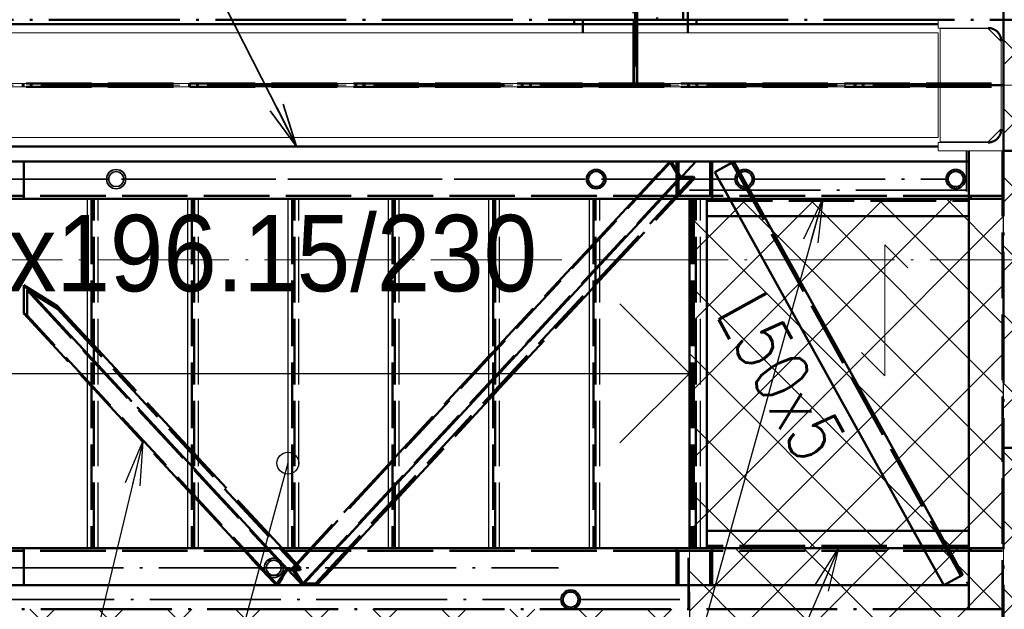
# Paper-space layout 'Layout1' of a CAD drawing. Extents: x -2 to 1677, y -36 to 422.
# Tile 54 of 100: x 913 to 958, y 146 to 173. Entities that reach past the tile are written whole.
import ezdxf

# ---------------------------------------------------------------- set-up
doc = ezdxf.new("R2010")
doc.units = 0
for name, pattern in [('ACAD_ISO02W100', [15, 12, -3]), ('ACAD_ISO04W100', [30.5, 24, -3, 0.5, -3]), ('B_CARA_09', [0.5, 0, -0.5]), ('HP_01_CER_B', [8, 5, -1, 1, -1])]:
    doc.linetypes.add(name, pattern=pattern)
doc.layers.get('0').update_dxf_attribs({"linetype": 'CONTINUOUS'})
doc.layers.get('DEFPOINTS').update_dxf_attribs({"color": 132, "linetype": 'CONTINUOUS'})
for name, color, linetype, lineweight in [('SS_1.ET-HALA_TaO-PRISTAVBA-PODLAH.NOSNIKY', 9, 'CONTINUOUS', 13), ('SS_1.ET-HALA_TaO-RASTR', 7, 'HP_01_CER_B', 13), ('SS_1.ET-HALA_TaO-SLOUP', 9, 'CONTINUOUS', 13), ('SS_2.ET-DEMONTAZE_OK', 20, 'B_CARA_09', 50), ('SS_2.ET-HALA_TaO-LAVKA_+5.100m', 210, 'CONTINUOUS', 50), ('SS_2.ET-HALA_TaO-LAVKA_+5.100m-KONZOLA', 202, 'CONTINUOUS', 50), ('SS_2.ET-HALA_TaO-LAVKA_+5.100m-PLECH', 90, 'CONTINUOUS', 13), ('SS_2.ET-HALA_TaO-LAVKA_+5.100m-ZABRADLI', 41, 'CONTINUOUS', 35), ('SS_2.ET-HALA_TaO-PRISTAVBA-PODLAH.NOSNIKY', 172, 'CONTINUOUS', 50), ('SS_2.ET-HALA_TaO-PRISTAVBA-PODLAHA_LEM', 140, 'CONTINUOUS', 50), ('SS_2.ET-HALA_TaO-SCHODISTE', 180, 'CONTINUOUS', 50), ('SS_2.ET-HALA_TaO-SCHODISTE-PLECH', 70, 'CONTINUOUS', 25), ('SS_2.ET-HALA_TaO-SCHODISTE-PLECH-VYZTUHA', 120, 'CONTINUOUS', 50), ('SS_2.ET-HALA_TaO-SCHODISTE-ZABRADLI', 31, 'CONTINUOUS', 35), ('SS_2.ET-HALA_TaO-SCHODISTE-ZTUZENI', 234, 'CONTINUOUS', 50), ('SS_KOTY', 3, 'CONTINUOUS', 25), ('SS_POPIS_PROFILU', 13, 'CONTINUOUS', 25), ('SS_POPIS_PROFILU_S355', 2, 'CONTINUOUS', 35), ('SS_SRAFY', 8, 'CONTINUOUS', 18), ('SS_TEXT35', 2, 'CONTINUOUS', 35)]:
    doc.layers.add(name, color=color, linetype=linetype, lineweight=lineweight)
doc.styles.add('ARIAL', font='arial.ttf')
doc.styles.add('ROMANS', font='romans.shx', dxfattribs={"width": 0.8})
doc.styles.add('romans.shx', font='romans.shx', dxfattribs={"height": 5})
doc.dimstyles.new('A-1_(2.5)_50AS', dxfattribs={"dimtxt": 2.5, "dimasz": 2, "dimexe": 1, "dimexo": 2, "dimgap": 0, "dimtad": 0, "dimdec": 1, "dimlfac": 50, "dimrnd": 1, "dimtxsty": 'ROMANS', "dimblk1": 'OBLIQUE', "dimblk2": 'OBLIQUE', "dimsah": 1, "dimcen": 2, "dimclrd": 256, "dimclre": 256, "dimclrt": 256, "dimadec": 1, "dimazin": 2, "dimtfac": 0.714286, "dimtdec": 1, "dimtmove": 0, "dimatfit": 3, "dimldrblk": 'OPEN', "dimfxl": 1, "dimtvp": 1.142857, "dimtfill": 1, "dimtolj": 1, "dimlwd": -1, "dimlwe": -1, "dimarcsym": 0})
pattern_1 = [(45, (118.27083, 161.526386), (-0.0449012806, 0.0449012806), [])]

# ---------------------------------------------------------------- blocks, each defined once
blk = doc.blocks.new('*U12')
at = {"color": 0, "linetype": 'ByBlock', "ltscale": 0.2}
blk.add_lwpolyline([(0, 0), (0, 24.858), (-2.121, 22.737), (0, 24.858), (2.121, 22.737)], dxfattribs=at)
blk = doc.blocks.new('_Oblique')
at = {"color": 0, "linetype": 'ByBlock', "lineweight": -2}
blk.add_line((-0.5, -0.5), (0.5, 0.5), dxfattribs=at)
blk = doc.blocks.new('*D89')
at = {"layer": 'DEFPOINTS', "color": 0, "transparency": 16777216}
for p in [(943.871, 148.326, -4998.1), (958.271, 125.526, -4998.1), (943.871, 107.382)]:
    blk.add_point(p, dxfattribs=at)
at = {"layer": 'SS_KOTY', "transparency": 16777216}
for p, q in [((943.871, 146.326), (943.871, 106.382)), ((958.271, 123.526), (958.271, 106.382)), ((958.271, 107.382), (943.871, 107.382))]:
    blk.add_line(p, q, dxfattribs=at)
at = {"layer": 'SS_KOTY', "transparency": 16777216, "xscale": 2, "yscale": 2, "zscale": 2, "rotation": 180}
blk.add_blockref('_Oblique', (943.871, 107.382), dxfattribs=at)
at = {"layer": 'SS_KOTY', "transparency": 16777216, "xscale": 2, "yscale": 2, "zscale": 2}
blk.add_blockref('_Oblique', (958.271, 107.382), dxfattribs=at)
at = {"layer": 'SS_KOTY', "transparency": 16777216, "insert": (951.071, 110.239), "char_height": 2.5, "attachment_point": 5, "style": 'ROMANS', "bg_fill": 3, "box_fill_scale": 1.1, "bg_fill_color": 256, "bg_fill_true_color": 13158600, "bg_fill_transparency": 0}
blk.add_mtext('\\A1;720', dxfattribs=at)
blk = doc.blocks.new('_OPEN')
at = {"color": 0, "linetype": 'ByBlock'}
for p, q in [((-1, 0.167), (0, 0)), ((0, 0), (-1, -0.167)), ((0, 0), (-1, 0))]:
    blk.add_line(p, q, dxfattribs=at)

psp = doc.layouts.get("Layout1")

# ---------------------------------------------------------------- hatches: boundary and pattern name
at = {"layer": 'SS_SRAFY'}
h = psp.add_hatch(dxfattribs=at)
h.set_pattern_fill('ANSI37', color=8, scale=0.7, angle=90, style=0)
h.set_pattern_definition([(135, (968.2708, 149.0264), (-1.57154, -1.57154), []), (225, (968.2708, 149.0264), (1.57154, -1.57154), [])])
h.paths.add_polyline_path([(978.2708, 125.5264), (978.2708, 172.5264), (958.2708, 172.5264), (958.2708, 125.5264)], flags=0)
h = psp.add_hatch(dxfattribs=at)
h.set_pattern_fill('ANSI31', color=5, scale=0.02, style=0)
h.set_pattern_definition(pattern_1)
h.paths.add_polyline_path([(939.5975, 165.6714, 1), (939.5975, 164.7814, 1)], flags=0)
h.paths.add_polyline_path([(939.5975, 165.5714, 1), (939.5975, 164.8814, 1)], flags=0)
h = psp.add_hatch(dxfattribs=at)
h.set_pattern_fill('ANSI31', color=5, scale=0.02, style=0)
h.set_pattern_definition(pattern_1)
h.paths.add_polyline_path([(946.4018, 165.6714, 1), (946.4018, 164.7814, 1)], flags=0)
h.paths.add_polyline_path([(946.4018, 165.5714, 1), (946.4018, 164.8814, 1)], flags=0)
h = psp.add_hatch(dxfattribs=at)
h.set_pattern_fill('ANSI31', color=5, scale=0.02, style=0)
h.set_pattern_definition(pattern_1)
h.paths.add_polyline_path([(956.0708, 165.6714, 1), (956.0708, 164.7814, 1)], flags=0)
h.paths.add_polyline_path([(956.0708, 165.5714, 1), (956.0708, 164.8814, 1)], flags=0)
h = psp.add_hatch(dxfattribs=at)
h.set_pattern_fill('ANSI37', color=8, scale=0.7, angle=90, style=0)
h.set_pattern_definition([(135, (951.0708, 156.3264), (-1.57154, -1.57154), []), (225, (951.0708, 156.3264), (1.57154, -1.57154), [])])
h.paths.add_polyline_path([(958.2708, 148.3264), (958.2708, 164.3264), (943.8708, 164.3264), (943.8708, 148.3264)], flags=0)
h = psp.add_hatch(dxfattribs=at)
h.set_pattern_fill('ANSI37', color=8, scale=0.7, angle=90, style=0)
h.set_pattern_definition([(135, (951.0708, 136.9264), (-1.57154, -1.57154), []), (225, (951.0708, 136.9264), (1.57154, -1.57154), [])])
h.paths.add_polyline_path([(958.2708, 125.5264), (958.2708, 148.3264), (943.8708, 148.3264), (943.8708, 125.5264)], flags=0)
h = psp.add_hatch(dxfattribs=at)
h.set_pattern_fill('ANSI31', color=5, scale=0.02, style=0)
h.set_pattern_definition(pattern_1)
h.paths.add_polyline_path([(938.4258, 146.4164, 1), (938.4258, 145.5264, 1)], flags=0)
h.paths.add_polyline_path([(938.4258, 146.3164, 1), (938.4258, 145.6264, 1)], flags=0)
h = psp.add_hatch(dxfattribs=at)
h.set_pattern_fill('ANSI37', color=8, scale=0.7, angle=90, style=0)
h.set_pattern_definition([(135, (911.0708, 135.5264), (-1.57154, -1.57154), []), (225, (911.0708, 135.5264), (1.57154, -1.57154), [])])
h.paths.add_polyline_path([(943.8708, 125.5264), (943.8708, 145.5264), (878.2708, 145.5264), (878.2708, 125.5264)], flags=0)

# ---------------------------------------------------------------- linework, layer by layer
at = {"layer": 'SS_1.ET-HALA_TaO-PRISTAVBA-PODLAH.NOSNIKY', "color": 5, "linetype": 'Continuous', "ltscale": 0.25}
for p, q in [((955.2708, 171.9264), (878.2708, 171.9264)), ((955.2708, 171.9264), (955.2708, 167.1264)), ((955.2708, 167.1264), (879.1608, 167.1264))]:
    psp.add_line(p, q, dxfattribs=at)
at = {"layer": 'SS_1.ET-HALA_TaO-PRISTAVBA-PODLAH.NOSNIKY', "color": 9, "linetype": 'ACAD_ISO04W100', "ltscale": 0.25}
for p, q in [((838.2708, 169.5264), (958.2708, 169.5264)), ((958.2708, 169.5264), (1078.2708, 169.5264))]:
    psp.add_line(p, q, dxfattribs=at)
at = {"layer": 'SS_1.ET-HALA_TaO-PRISTAVBA-PODLAH.NOSNIKY', "color": 9, "linetype": 'ACAD_ISO02W100', "ltscale": 0.25}
for p, q in [((955.2708, 169.6014), (842.2709, 169.6014)), ((955.2708, 169.4514), (842.2709, 169.4514))]:
    psp.add_line(p, q, dxfattribs=at)
at = {"layer": 'SS_1.ET-HALA_TaO-RASTR', "linetype": 'ACAD_ISO04W100', "ltscale": 0.25}
psp.add_line((93.2708, 161.5264), (1103.2708, 161.5264), dxfattribs=at)
at = {"layer": 'SS_1.ET-HALA_TaO-SLOUP', "color": 5, "linetype": 'Continuous', "ltscale": 0.25}
for p, q in [((955.2708, 172.5264), (955.2708, 172.1464)), ((955.2708, 172.1464), (957.6208, 172.1464)), ((957.5608, 172.1264), (955.3608, 172.1264)), ((955.3608, 172.1264), (955.3608, 166.9264)), ((958.1608, 171.5264), (957.5608, 172.1264)), ((958.1608, 171.6064), (958.1608, 167.4464)), ((957.5608, 166.9264), (958.1608, 167.5264)), ((957.6208, 166.9064), (955.2708, 166.9064)), ((955.2708, 166.9064), (955.2708, 166.5264)), ((955.2708, 166.5264), (961.2708, 166.5264)), ((955.3608, 166.9264), (957.5608, 166.9264))]:
    psp.add_line(p, q, dxfattribs=at)
at = {"layer": 'SS_1.ET-HALA_TaO-SLOUP', "color": 5, "linetype": 'Continuous', "ltscale": 0.25, "extrusion": (0, 0, -1)}
psp.add_arc((-957.6208, 171.6064), 0.54, 90, 180, dxfattribs=at)
at = {"layer": 'SS_1.ET-HALA_TaO-SLOUP', "color": 5, "linetype": 'Continuous', "ltscale": 0.25, "extrusion": (2.79056e-14, -6.737e-14, -1)}
psp.add_arc((-957.6208, 167.4464), 0.54, 180, 270, dxfattribs=at)
at = {"layer": 'SS_2.ET-DEMONTAZE_OK', "color": 9, "linetype": 'ACAD_ISO04W100', "ltscale": 0.25}
psp.add_line((958.2708, 169.5264), (958.2708, 313.6264), dxfattribs=at)
at = {"layer": 'SS_2.ET-HALA_TaO-LAVKA_+5.100m', "color": 1, "linetype": 'Continuous', "ltscale": 0.25}
for p, q in [((956.6708, 166.0264), (956.6708, 166.5264)), ((956.6708, 149.1264), (956.6708, 163.5264))]:
    psp.add_line(p, q, dxfattribs=at)
at = {"layer": 'SS_2.ET-HALA_TaO-LAVKA_+5.100m', "color": 7, "linetype": 'ACAD_ISO04W100', "ltscale": 0.25}
for p, q in [((1078.2708, 166.5264), (958.2708, 166.5264)), ((1078.2708, 152.9264), (958.2708, 152.9264))]:
    psp.add_line(p, q, dxfattribs=at)
at = {"layer": 'SS_2.ET-HALA_TaO-LAVKA_+5.100m-PLECH', "color": 7, "linetype": 'Continuous', "ltscale": 0.25}
for p, q in [((958.2708, 172.5264), (978.2708, 172.5264)), ((958.2708, 164.3264), (958.2708, 172.5264))]:
    psp.add_line(p, q, dxfattribs=at)
at = {"layer": 'SS_2.ET-HALA_TaO-LAVKA_+5.100m-PLECH', "color": 7}
for p, q in [((952.8222, 162.2195, -4998.1), (952.8222, 156.2195, -4998.1)), ((953.8829, 161.1589, -4998.1), (952.8222, 162.2195, -4998.1)), ((952.8222, 156.2195, -4998.1), (951.7616, 157.2802, -4998.1))]:
    psp.add_line(p, q, dxfattribs=at)
at = {"layer": 'SS_2.ET-HALA_TaO-LAVKA_+5.100m-ZABRADLI', "color": 7, "linetype": 'ACAD_ISO04W100', "ltscale": 0.25}
for p, q in [((911.5159, 145.9714), (937.9808, 145.9714)), ((942.4058, 145.9714), (938.8709, 145.9714))]:
    psp.add_line(p, q, dxfattribs=at)
at = {"layer": 'SS_2.ET-HALA_TaO-LAVKA_+5.100m-ZABRADLI', "color": 1, "linetype": 'Continuous', "ltscale": 0.25}
for radius in [0.445, 0.345]:
    psp.add_circle((938.4258, 145.9714), radius, dxfattribs=at)
at = {"layer": 'SS_2.ET-HALA_TaO-PRISTAVBA-PODLAH.NOSNIKY', "color": 7, "linetype": 'ACAD_ISO04W100', "ltscale": 0.25}
for p, q in [((941.3908, 313.6264), (941.3908, 169.5264)), ((941.3908, 313.6264), (941.3908, 169.5264)), ((958.2708, 169.5264), (838.2708, 169.5264))]:
    psp.add_line(p, q, dxfattribs=at)
at = {"layer": 'SS_2.ET-HALA_TaO-PRISTAVBA-PODLAH.NOSNIKY', "color": 3, "linetype": 'ACAD_ISO02W100', "ltscale": 0.25}
for p, q in [((941.3158, 311.2264), (941.3158, 171.9264)), ((941.4658, 171.9264), (941.4658, 311.2264)), ((941.3108, 310.8264), (941.3108, 172.3264)), ((941.4708, 172.3264), (941.4708, 310.8264)), ((938.9908, 172.3264), (941.3158, 172.3264)), ((941.3108, 172.3264), (941.3108, 172.2971)), ((941.3108, 172.2971), (941.3108, 172.2264)), ((941.3108, 172.2264), (941.4708, 172.2264)), ((941.3108, 172.2264), (941.3108, 169.6064)), ((941.3158, 172.3264), (941.4658, 172.3264)), ((941.3158, 171.9264), (941.3158, 171.8971)), ((941.4658, 172.3264), (943.7908, 172.3264)), ((941.4658, 171.8971), (941.4658, 171.9264)), ((941.4708, 172.2971), (941.4708, 172.3264)), ((941.4708, 172.2264), (941.4708, 172.2971)), ((941.4708, 169.6064), (941.4708, 172.2264)), ((941.3158, 171.8971), (941.3158, 171.8264)), ((941.3158, 171.8264), (941.4658, 171.8264)), ((941.3158, 171.8264), (941.3158, 169.6014)), ((941.4658, 171.8264), (941.4658, 171.8971)), ((941.4658, 169.6014), (941.4658, 171.8264)), ((838.4708, 169.6064), (958.1608, 169.6064)), ((838.4708, 169.4464), (958.1608, 169.4464))]:
    psp.add_line(p, q, dxfattribs=at)
at = {"layer": 'SS_2.ET-HALA_TaO-PRISTAVBA-PODLAH.NOSNIKY', "color": 1, "linetype": 'Continuous', "ltscale": 0.25}
for p, q in [((943.7908, 171.9264), (943.7908, 311.2264)), ((938.5908, 172.3264), (938.5908, 172.5264)), ((938.9908, 172.5264), (938.9908, 171.9264)), ((944.1908, 172.3264), (944.1908, 172.5264)), ((878.2708, 172.3264), (938.9908, 172.3264)), ((943.7908, 172.3264), (955.2708, 172.3264)), ((879.1608, 166.7264), (955.2708, 166.7264))]:
    psp.add_line(p, q, dxfattribs=at)
for centre, start, end in [((957.5608, 171.5464), 78.68768, 90), ((957.5608, 171.5464), 33.68798, 56.3122), ((957.5608, 171.5464), 0.0096, 11.31204), ((957.5608, 167.5064), 348.68799, 359.9904), ((957.5608, 167.5064), 303.68771, 326.312), ((957.5608, 167.5064), 270, 281.31232)]:
    psp.add_arc(centre, 0.6, start, end, dxfattribs=at)
at = {"layer": 'SS_2.ET-HALA_TaO-PRISTAVBA-PODLAH.NOSNIKY', "color": 3, "linetype": 'ACAD_ISO02W100', "ltscale": 0.25}
for centre, start, end in [((957.5608, 171.5464), 56.3122, 78.68768), ((957.5608, 171.5464), 11.31204, 33.68798), ((957.5608, 167.5064), 281.31232, 303.68771), ((957.5608, 167.5064), 326.312, 348.68799)]:
    psp.add_arc(centre, 0.6, start, end, dxfattribs=at)
at = {"layer": 'SS_2.ET-HALA_TaO-PRISTAVBA-PODLAHA_LEM', "color": 7, "linetype": 'ACAD_ISO04W100', "ltscale": 0.25}
for p, q in [((942.3908, 316.6264), (942.3908, 172.5264)), ((943.5908, 172.5264), (943.5908, 316.6264)), ((838.2708, 172.5264), (943.5908, 172.5264)), ((942.3908, 172.5264), (1078.2708, 172.5264))]:
    psp.add_line(p, q, dxfattribs=at)
at = {"layer": 'SS_2.ET-HALA_TaO-SCHODISTE', "color": 1, "linetype": 'Continuous', "ltscale": 0.25}
for p, q in [((943.2845, 166.0264), (906.5838, 166.0264)), ((956.5158, 166.0264), (943.2846, 166.0264)), ((943.2846, 165.5464), (943.2846, 166.0264)), ((956.6708, 166.0264), (956.6358, 166.0264)), ((956.6708, 164.3264), (956.6708, 166.0264)), ((943.2846, 164.3264), (943.2846, 164.9064)), ((906.5838, 164.3264), (943.2845, 164.3264)), ((943.2846, 164.3264), (956.6708, 164.3264)), ((956.6708, 163.5264), (956.6708, 164.3264)), ((944.6709, 163.5264), (956.6708, 163.5264)), ((956.6708, 149.1264), (944.6709, 149.1264))]:
    psp.add_line(p, q, dxfattribs=at)
at = {"layer": 'SS_2.ET-HALA_TaO-SCHODISTE', "color": 3, "linetype": 'ACAD_ISO02W100', "ltscale": 0.25}
for p, q in [((913.3644, 166.0264), (913.3644, 164.3264)), ((943.373, 166.0264), (943.373, 164.4564)), ((944.8176, 164.4564), (944.8176, 166.0264)), ((944.906, 166.0264), (944.906, 164.3264)), ((956.6358, 166.0264), (956.5158, 166.0264)), ((943.2845, 164.9064), (943.2845, 165.5464)), ((943.373, 164.4564), (906.9536, 164.4564)), ((956.6708, 164.4564), (943.373, 164.4564)), ((956.7001, 164.4564), (956.6708, 164.4564)), ((956.6708, 164.3264), (956.7001, 164.3264)), ((956.7708, 164.4564), (956.7001, 164.4564)), ((956.7001, 164.3264), (956.7708, 164.3264)), ((958.2108, 164.4564), (956.7708, 164.4564)), ((956.7708, 164.3264), (956.7708, 164.4564)), ((956.7708, 164.3264), (958.2108, 164.3264)), ((944.6709, 164.2264), (956.6708, 164.2264)), ((913.3644, 148.3264), (913.3644, 146.6264))]:
    psp.add_line(p, q, dxfattribs=at)
at = {"layer": 'SS_2.ET-HALA_TaO-SCHODISTE', "color": 7, "linetype": 'ACAD_ISO04W100', "ltscale": 0.25}
for p, q in [((906.5838, 164.3264), (943.4018, 164.3264)), ((943.8708, 164.3264), (958.2708, 164.3264)), ((943.8708, 164.3264), (958.2708, 164.3264))]:
    psp.add_line(p, q, dxfattribs=at)
at = {"layer": 'SS_2.ET-HALA_TaO-SCHODISTE-PLECH', "color": 1, "linetype": 'Continuous', "ltscale": 0.25}
for p, q in [((916.2708, 164.3264), (916.2708, 148.3264)), ((920.8708, 164.3264), (920.8708, 148.3264)), ((925.4708, 164.3264), (925.4708, 148.3264)), ((930.0708, 164.3264), (930.0708, 148.3264)), ((934.6708, 164.3264), (934.6708, 148.3264)), ((939.2708, 164.3264), (939.2708, 148.3264))]:
    psp.add_line(p, q, dxfattribs=at)
at = {"layer": 'SS_2.ET-HALA_TaO-SCHODISTE-PLECH', "color": 3, "linetype": 'ACAD_ISO02W100', "ltscale": 0.25}
for p, q in [((916.7708, 148.3264), (916.7708, 164.3264)), ((921.3708, 148.3264), (921.3708, 164.3264)), ((925.9708, 148.3264), (925.9708, 164.3264)), ((930.5708, 148.3264), (930.5708, 164.3264)), ((935.1708, 148.3264), (935.1708, 164.3264)), ((939.7708, 148.3264), (939.7708, 164.3264))]:
    psp.add_line(p, q, dxfattribs=at)
at = {"layer": 'SS_2.ET-HALA_TaO-SCHODISTE-PLECH', "color": 7, "linetype": 'Continuous', "ltscale": 0.25}
psp.add_line((943.8708, 164.3264), (958.2708, 164.3264), dxfattribs=at)
at = {"layer": 'SS_2.ET-HALA_TaO-SCHODISTE-PLECH-VYZTUHA', "color": 3, "linetype": 'ACAD_ISO02W100', "ltscale": 0.25}
for p, q in [((916.4708, 164.3264), (916.4708, 148.3264)), ((916.5708, 148.3264), (916.5708, 164.3264)), ((921.0708, 164.3264), (921.0708, 148.3264)), ((921.1708, 148.3264), (921.1708, 164.3264)), ((925.6708, 164.3264), (925.6708, 148.3264)), ((925.7708, 148.3264), (925.7708, 164.3264)), ((930.2708, 164.3264), (930.2708, 148.3264)), ((930.3708, 148.3264), (930.3708, 164.3264)), ((934.8708, 164.3264), (934.8708, 148.3264)), ((934.9708, 148.3264), (934.9708, 164.3264)), ((939.4708, 164.3264), (939.4708, 148.3264)), ((939.5708, 148.3264), (939.5708, 164.3264))]:
    psp.add_line(p, q, dxfattribs=at)
at = {"layer": 'SS_2.ET-HALA_TaO-SCHODISTE-ZABRADLI', "color": 7, "linetype": 'ACAD_ISO04W100', "ltscale": 0.25}
for p, q in [((956.5758, 164.6614), (956.5758, 166.5264)), ((880.7877, 165.2264), (932.8489, 165.2264)), ((917.8377, 165.2264), (939.3601, 165.2264)), ((939.8348, 165.2264), (943.4915, 165.2264)), ((943.2839, 165.2264), (945.9568, 165.2264)), ((946.8468, 165.2264), (955.6258, 165.2264)), ((943.8708, 164.7214), (956.5158, 164.7214)), ((911.9313, 147.4264), (937.8732, 147.4264))]:
    psp.add_line(p, q, dxfattribs=at)
at = {"layer": 'SS_2.ET-HALA_TaO-SCHODISTE-ZABRADLI', "color": 3, "linetype": 'ACAD_ISO02W100', "ltscale": 0.25}
for p, q in [((917.2857, 165.541), (917.4301, 165.6375)), ((917.394, 165.6134), (917.2857, 165.541)), ((917.4301, 165.6375), (917.394, 165.6134)), ((917.6004, 165.6714), (917.4301, 165.6375)), ((917.7707, 165.6375), (917.6004, 165.6714)), ((917.8068, 165.6134), (917.7707, 165.6375)), ((917.7707, 165.6375), (917.915, 165.541)), ((917.915, 165.541), (917.8068, 165.6134)), ((939.2828, 165.541), (939.4272, 165.6375)), ((939.4272, 165.6375), (939.5975, 165.6714)), ((939.5975, 165.6714), (939.7677, 165.6375)), ((939.7677, 165.6375), (939.9121, 165.541)), ((917.1892, 165.3967), (917.1554, 165.2264)), ((917.1554, 165.2264), (917.1892, 165.0561)), ((917.2857, 165.541), (917.1892, 165.3967)), ((917.2554, 165.2264), (917.2816, 165.3584)), ((917.2816, 165.0944), (917.2554, 165.2264)), ((917.2816, 165.3584), (917.3564, 165.4703)), ((917.3564, 165.4703), (917.4683, 165.5451)), ((917.4683, 165.5451), (917.6004, 165.5714)), ((917.6004, 165.5714), (917.7324, 165.5451)), ((917.7324, 165.5451), (917.8443, 165.4703)), ((917.8443, 165.4703), (917.9191, 165.3584)), ((918.0115, 165.3967), (917.915, 165.541)), ((917.9191, 165.3584), (917.9454, 165.2264)), ((917.9454, 165.2264), (917.9191, 165.0944)), ((918.0454, 165.2264), (918.0115, 165.3967)), ((918.0115, 165.0561), (918.0454, 165.2264)), ((939.1525, 165.2264), (939.1863, 165.3967)), ((939.1863, 165.0561), (939.1525, 165.2264)), ((939.1863, 165.3967), (939.2828, 165.541)), ((939.2787, 165.3584), (939.2525, 165.2264)), ((939.2525, 165.2264), (939.2787, 165.0944)), ((939.3535, 165.4703), (939.2787, 165.3584)), ((939.4654, 165.5451), (939.3535, 165.4703)), ((939.5975, 165.5714), (939.4654, 165.5451)), ((939.7295, 165.5451), (939.5975, 165.5714)), ((939.8414, 165.4703), (939.7295, 165.5451)), ((939.9162, 165.3584), (939.8414, 165.4703)), ((939.9121, 165.541), (940.0086, 165.3967)), ((939.9425, 165.2264), (939.9162, 165.3584)), ((939.9162, 165.0944), (939.9425, 165.2264)), ((940.0086, 165.3967), (940.0425, 165.2264)), ((940.0425, 165.2264), (940.0086, 165.0561)), ((917.1892, 165.0561), (917.2857, 164.9117)), ((917.3564, 164.9824), (917.2816, 165.0944)), ((917.4301, 164.8153), (917.2857, 164.9117)), ((917.2857, 164.9117), (917.394, 164.8394)), ((917.4683, 164.9076), (917.3564, 164.9824)), ((917.394, 164.8394), (917.4301, 164.8153)), ((917.4301, 164.8153), (917.6004, 164.7814)), ((917.6004, 164.8814), (917.4683, 164.9076)), ((917.7324, 164.9076), (917.6004, 164.8814)), ((917.6004, 164.7814), (917.7707, 164.8153)), ((917.8443, 164.9824), (917.7324, 164.9076)), ((917.915, 164.9117), (917.7707, 164.8153)), ((917.7707, 164.8153), (917.8068, 164.8394)), ((917.8068, 164.8394), (917.915, 164.9117)), ((917.9191, 165.0944), (917.8443, 164.9824)), ((917.915, 164.9117), (918.0115, 165.0561)), ((939.2828, 164.9117), (939.1863, 165.0561)), ((939.2787, 165.0944), (939.3535, 164.9824)), ((939.4272, 164.8153), (939.2828, 164.9117)), ((939.3535, 164.9824), (939.4654, 164.9076)), ((939.5975, 164.7814), (939.4272, 164.8153)), ((939.4654, 164.9076), (939.5975, 164.8814)), ((939.5975, 164.8814), (939.7295, 164.9076)), ((939.7677, 164.8153), (939.5975, 164.7814)), ((939.7295, 164.9076), (939.8414, 164.9824)), ((939.9121, 164.9117), (939.7677, 164.8153)), ((939.8414, 164.9824), (939.9162, 165.0944)), ((940.0086, 165.0561), (939.9121, 164.9117)), ((924.4123, 147.5967), (924.3784, 147.4264)), ((924.4123, 147.5967), (924.5088, 147.741)), ((924.5088, 147.741), (924.4123, 147.5967)), ((924.4784, 147.4264), (924.5047, 147.5584)), ((924.5795, 147.6703), (924.5047, 147.5584)), ((924.5047, 147.5584), (924.5303, 147.5967)), ((924.5088, 147.741), (924.6531, 147.8375)), ((924.5338, 147.7642), (924.5088, 147.7411)), ((924.5303, 147.5967), (924.5795, 147.6703)), ((924.7535, 147.7642), (924.5338, 147.7642)), ((924.6914, 147.7451), (924.5795, 147.6703)), ((924.5795, 147.6703), (924.6853, 147.7411)), ((924.6531, 147.8375), (924.8234, 147.8714)), ((924.6853, 147.7411), (924.6914, 147.7451)), ((924.8234, 147.7714), (924.6914, 147.7451)), ((924.6914, 147.7451), (924.7535, 147.7642)), ((924.8234, 147.8714), (924.9937, 147.8375)), ((924.9555, 147.7451), (924.8234, 147.7714)), ((924.8934, 147.7642), (924.9555, 147.7451)), ((925.1131, 147.7642), (924.8934, 147.7642)), ((925.0674, 147.6703), (924.9555, 147.7451)), ((924.9555, 147.7451), (924.9615, 147.7411)), ((924.9615, 147.7411), (925.0674, 147.6703)), ((924.9937, 147.8375), (925.1381, 147.741)), ((925.0674, 147.6703), (925.1166, 147.5967)), ((925.1422, 147.5584), (925.0674, 147.6703)), ((925.1381, 147.7411), (925.1131, 147.7642)), ((925.1166, 147.5967), (925.1422, 147.5584)), ((925.2346, 147.5967), (925.1381, 147.741)), ((925.1381, 147.741), (925.2346, 147.5967)), ((925.1422, 147.5584), (925.1684, 147.4264)), ((925.2684, 147.4264), (925.2346, 147.5967)), ((924.3784, 147.4264), (924.4123, 147.2561)), ((924.4123, 147.2561), (924.5088, 147.1117)), ((924.5088, 147.1117), (924.4123, 147.2561)), ((924.5047, 147.2944), (924.4784, 147.4264)), ((924.5047, 147.2944), (924.5795, 147.1824)), ((924.5303, 147.2561), (924.5047, 147.2944)), ((924.5088, 147.1117), (924.5338, 147.0886)), ((924.6531, 147.0153), (924.5088, 147.1117)), ((924.5795, 147.1824), (924.5303, 147.2561)), ((924.6853, 147.1117), (924.5795, 147.1824)), ((924.5795, 147.1824), (924.6914, 147.1076)), ((924.6914, 147.1076), (924.6853, 147.1117)), ((924.7535, 147.0886), (924.6914, 147.1076)), ((924.6914, 147.1076), (924.8234, 147.0814)), ((924.8234, 147.0814), (924.9555, 147.1076)), ((924.9555, 147.1076), (924.8934, 147.0886)), ((924.9555, 147.1076), (925.0674, 147.1824)), ((924.9615, 147.1117), (924.9555, 147.1076)), ((925.0674, 147.1824), (924.9615, 147.1117)), ((925.1381, 147.1117), (924.9937, 147.0153)), ((925.0674, 147.1824), (925.1422, 147.2944)), ((925.1166, 147.2561), (925.0674, 147.1824)), ((925.1131, 147.0886), (925.1381, 147.1117)), ((925.1422, 147.2944), (925.1166, 147.2561)), ((925.2346, 147.2561), (925.1381, 147.1117)), ((925.1381, 147.1117), (925.2346, 147.2561)), ((925.1684, 147.4264), (925.1422, 147.2944)), ((925.2346, 147.2561), (925.2684, 147.4264)), ((924.5338, 147.0886), (924.7535, 147.0886)), ((924.8234, 146.9814), (924.6531, 147.0153)), ((924.9937, 147.0153), (924.8234, 146.9814)), ((924.8934, 147.0886), (925.1131, 147.0886))]:
    psp.add_line(p, q, dxfattribs=at)
at = {"layer": 'SS_2.ET-HALA_TaO-SCHODISTE-ZABRADLI', "color": 1, "linetype": 'Continuous', "ltscale": 0.25}
for centre, radius in [((939.5975, 165.2264), 0.445), ((946.4018, 165.2264), 0.445), ((956.0708, 165.2264), 0.445), ((939.5975, 165.2264), 0.345), ((946.4018, 165.2264), 0.345), ((956.0708, 165.2264), 0.345)]:
    psp.add_circle(centre, radius, dxfattribs=at)
at = {"layer": 'SS_2.ET-HALA_TaO-SCHODISTE-ZABRADLI', "color": 3, "linetype": 'ACAD_ISO02W100', "ltscale": 0.25}
for start, end in [(49.39165, 130.60835), (229.39165, 310.60835)]:
    psp.add_arc((924.8234, 147.4264), 0.445, start, end, dxfattribs=at)
at = {"layer": 'SS_2.ET-HALA_TaO-SCHODISTE-ZABRADLI', "color": 3, "linetype": 'ACAD_ISO02W100', "ltscale": 0.25, "extrusion": (1.04875e-14, -5.27243e-14, -1)}
for start, end in [(78.30133, 101.69867), (258.30133, 281.69867)]:
    psp.add_arc((-924.8234, 147.4264), 0.345, start, end, dxfattribs=at)
at = {"layer": 'SS_2.ET-HALA_TaO-SCHODISTE-ZTUZENI', "color": 3, "linetype": 'ACAD_ISO02W100', "ltscale": 0.25}
for p, q in [((942.9701, 166.0264), (942.5239, 165.5464)), ((943.269, 165.5464), (942.9701, 166.0264)), ((943.2846, 165.6256), (943.035, 166.0264)), ((943.3339, 165.5464), (943.2846, 165.6256)), ((945.8186, 165.9779), (945.0316, 165.5412)), ((945.906, 166.0264), (945.041, 165.5464)), ((945.906, 166.0264), (945.8186, 165.9779)), ((946.1515, 165.584), (945.906, 166.0264)), ((945.906, 166.0264), (947.2932, 163.5264)), ((942.4867, 165.5064), (941.9662, 164.9464)), ((942.5239, 165.5464), (942.4867, 165.5064)), ((943.2846, 165.5214), (943.269, 165.5464)), ((943.2939, 165.5064), (943.2846, 165.5214)), ((943.3227, 165.4603), (943.2939, 165.5064)), ((943.373, 165.1675), (943.311, 165.1008)), ((943.3364, 165.4382), (943.3227, 165.4603)), ((943.3531, 165.5155), (943.3339, 165.5464)), ((943.373, 165.3795), (943.3364, 165.4382)), ((943.3588, 165.5064), (943.3531, 165.5155)), ((943.3696, 165.489), (943.3588, 165.5064)), ((943.373, 165.4837), (943.3696, 165.489)), ((943.4687, 165.3299), (943.373, 165.4837)), ((943.452, 165.2526), (943.373, 165.3795)), ((943.452, 165.2526), (943.373, 165.1675)), ((944.1009, 165.2526), (943.452, 165.2526)), ((944.0527, 165.3299), (943.4687, 165.3299)), ((943.8163, 164.9464), (944.1009, 165.2526)), ((944.1009, 165.2526), (944.0527, 165.3299)), ((945.041, 165.5464), (945.0316, 165.5412)), ((945.0316, 165.5412), (945.0509, 165.5064)), ((945.0316, 165.5412), (946.1496, 163.5264)), ((945.0509, 165.5064), (945.3617, 164.9464)), ((946.1992, 165.498), (946.1515, 165.584)), ((946.5275, 164.9064), (946.1992, 165.498)), ((941.929, 164.9064), (941.5107, 164.4564)), ((941.9662, 164.9464), (941.929, 164.9064)), ((943.1303, 164.9064), (942.712, 164.4564)), ((943.1674, 164.9464), (943.1303, 164.9064)), ((943.2846, 165.0724), (943.1674, 164.9464)), ((943.2973, 165.0861), (943.2846, 165.0724)), ((943.311, 165.1008), (943.2973, 165.0861)), ((943.373, 164.4694), (943.7792, 164.9064)), ((943.7792, 164.9064), (943.8163, 164.9464)), ((945.3617, 164.9464), (945.3839, 164.9064)), ((945.4532, 164.7814), (945.5198, 164.6614)), ((946.5765, 164.8182), (946.5275, 164.9064)), ((946.5969, 164.7814), (946.5765, 164.8182)), ((946.6635, 164.6614), (946.5969, 164.7814)), ((939.7708, 160.5941), (943.24, 164.3264)), ((942.5911, 164.3264), (939.7708, 161.2922)), ((941.3899, 164.3264), (939.7708, 162.5845)), ((941.5107, 164.4564), (941.3899, 164.3264)), ((942.712, 164.4564), (942.5911, 164.3264)), ((943.24, 164.3264), (943.2846, 164.3743)), ((943.2846, 164.3743), (943.3609, 164.4564)), ((943.3609, 164.4564), (943.373, 164.4694)), ((945.5198, 164.6614), (945.6336, 164.4564)), ((945.6336, 164.4564), (945.7057, 164.3264)), ((945.7057, 164.3264), (946.1496, 163.5264)), ((946.7772, 164.4564), (946.6635, 164.6614)), ((946.8493, 164.3264), (946.7772, 164.4564)), ((947.2932, 163.5264), (946.8493, 164.3264)), ((939.7708, 162.5845), (939.2708, 162.0466)), ((939.2708, 162.0466), (935.1708, 157.6357)), ((939.7708, 161.2922), (939.5708, 161.0771)), ((939.2708, 160.7543), (935.1708, 156.3434)), ((939.5708, 161.0771), (939.2708, 160.7543)), ((916.2708, 157.2425), (913.3644, 160.3692)), ((914.9055, 159.4094), (913.3644, 160.3692)), ((913.3644, 160.3692), (913.3644, 159.0769)), ((939.2708, 160.0562), (939.4708, 160.2714)), ((939.4708, 160.2714), (939.5708, 160.379)), ((939.5708, 160.379), (939.7708, 160.5941)), ((913.5185, 160.144), (925.4361, 147.3228)), ((914.9055, 159.2802), (913.5185, 160.144)), ((913.5185, 160.144), (913.5185, 158.981)), ((935.1708, 155.6453), (939.2708, 160.0562)), ((916.2708, 157.9406), (914.9055, 159.4094)), ((914.9055, 159.4094), (914.9055, 159.2802)), ((914.9055, 159.2802), (926.0201, 147.3228)), ((913.3644, 159.0769), (916.2708, 155.9502)), ((913.5185, 158.981), (913.3644, 159.0769)), ((925.0023, 146.6264), (913.5185, 158.981)), ((916.4708, 157.7254), (916.2708, 157.9406)), ((916.5708, 157.6178), (916.4708, 157.7254)), ((921.0708, 152.7766), (916.5708, 157.6178)), ((935.1708, 157.6357), (934.8708, 157.313)), ((916.4708, 157.0273), (916.2708, 157.2425)), ((916.5708, 156.9197), (916.4708, 157.0273)), ((934.6708, 157.0978), (930.5708, 152.6869)), ((934.8708, 157.313), (934.6708, 157.0978)), ((916.7708, 156.7046), (916.5708, 156.9197)), ((920.8708, 152.2937), (916.7708, 156.7046)), ((935.1708, 156.3434), (934.8708, 156.0207)), ((916.2708, 155.9502), (916.4708, 155.735)), ((916.4708, 155.735), (916.5708, 155.6274)), ((934.6708, 155.8055), (930.5708, 151.3946)), ((934.8708, 156.0207), (934.6708, 155.8055)), ((916.5708, 155.6274), (916.7708, 155.4123)), ((916.7708, 155.4123), (920.8708, 151.0014)), ((934.6708, 155.1074), (934.8708, 155.3226)), ((934.8708, 155.3226), (935.1708, 155.6453)), ((930.5708, 150.6965), (934.6708, 155.1074)), ((921.1708, 152.669), (921.0708, 152.7766)), ((921.3708, 152.4539), (921.1708, 152.669)), ((930.5708, 152.6869), (930.0708, 152.149)), ((921.0708, 152.0785), (920.8708, 152.2937)), ((921.1708, 151.9709), (921.0708, 152.0785)), ((925.2074, 148.3264), (921.3708, 152.4539)), ((930.0708, 152.149), (926.5176, 148.3264)), ((921.3708, 151.7558), (921.1708, 151.9709)), ((924.5585, 148.3264), (921.3708, 151.7558)), ((930.5708, 151.3946), (930.2708, 151.0719)), ((920.8708, 151.0014), (921.0708, 150.7862)), ((921.0708, 150.7862), (921.1708, 150.6786)), ((930.0708, 150.8567), (927.7188, 148.3264)), ((930.2708, 151.0719), (930.0708, 150.8567)), ((921.1708, 150.6786), (921.3708, 150.4634)), ((921.3708, 150.4634), (923.3573, 148.3264)), ((930.0708, 150.1586), (930.5708, 150.6965)), ((928.3677, 148.3264), (930.0708, 150.1586)), ((923.3573, 148.3264), (923.4781, 148.1964)), ((923.4781, 148.1964), (923.7802, 147.8714)), ((924.6793, 148.1964), (924.5585, 148.3264)), ((924.9814, 147.8714), (924.6793, 148.1964)), ((925.3282, 148.1964), (925.2074, 148.3264)), ((925.6303, 147.8714), (925.3282, 148.1964)), ((926.3968, 148.1964), (926.0947, 147.8714)), ((926.5176, 148.3264), (926.3968, 148.1964)), ((927.598, 148.1964), (927.2959, 147.8714)), ((927.7188, 148.3264), (927.598, 148.1964)), ((927.9448, 147.8714), (928.2469, 148.1964)), ((928.2469, 148.1964), (928.3677, 148.3264)), ((923.7802, 147.8714), (923.8341, 147.8134)), ((923.8341, 147.8134), (924.5536, 147.0394)), ((925.0353, 147.8134), (924.9814, 147.8714)), ((925.0443, 147.8037), (925.0353, 147.8134)), ((925.229, 147.6051), (925.0443, 147.8037)), ((925.4194, 147.4002), (925.229, 147.6051)), ((925.6842, 147.8134), (925.6303, 147.8714)), ((926.0408, 147.8134), (925.6567, 147.4002)), ((925.8625, 147.6216), (925.6842, 147.8134)), ((926.0683, 147.4002), (925.8625, 147.6216)), ((926.0947, 147.8714), (926.0408, 147.8134)), ((927.242, 147.8134), (926.5226, 147.0394)), ((927.1715, 147.0394), (927.8909, 147.8134)), ((927.2959, 147.8714), (927.242, 147.8134)), ((927.8909, 147.8134), (927.9448, 147.8714)), ((925.1947, 147.0394), (925.4194, 147.4002)), ((925.2595, 147.0394), (925.4361, 147.3228)), ((925.4194, 147.4002), (925.6567, 147.4002)), ((925.4361, 147.3228), (926.0201, 147.3228)), ((925.6567, 147.4002), (925.8814, 147.0394)), ((925.6567, 147.4002), (925.7216, 147.4002)), ((925.7216, 147.4002), (926.0683, 147.4002)), ((925.7216, 147.4002), (926.1554, 146.7038)), ((926.0201, 147.3228), (926.0683, 147.4002)), ((924.5536, 147.0394), (924.6075, 146.9814)), ((924.6075, 146.9814), (924.9374, 146.6264)), ((924.9374, 146.6264), (925.1585, 146.9814)), ((925.0023, 146.6264), (925.2234, 146.9814)), ((925.1585, 146.9814), (925.1947, 147.0394)), ((925.2234, 146.9814), (925.2595, 147.0394)), ((925.8814, 147.0394), (925.9176, 146.9814)), ((925.9176, 146.9814), (926.1387, 146.6264)), ((926.4686, 146.9814), (926.1387, 146.6264)), ((926.1554, 146.7038), (926.7394, 146.7038)), ((926.5226, 147.0394), (926.4686, 146.9814)), ((926.7394, 146.7038), (926.7876, 146.6264)), ((926.7876, 146.6264), (927.1175, 146.9814)), ((927.1175, 146.9814), (927.1715, 147.0394))]:
    psp.add_line(p, q, dxfattribs=at)
at = {"layer": 'SS_2.ET-HALA_TaO-SCHODISTE-ZTUZENI', "color": 1, "linetype": 'Continuous', "ltscale": 0.25}
for p, q in [((946.1496, 163.5264), (954.14, 149.1264)), ((955.2836, 149.1264), (947.2932, 163.5264))]:
    psp.add_line(p, q, dxfattribs=at)
at = {"layer": 'SS_2.ET-HALA_TaO-SCHODISTE-ZTUZENI', "color": 7, "linetype": 'ACAD_ISO04W100', "ltscale": 0.25}
psp.add_line((913.3644, 160.3692), (926.1387, 146.6264), dxfattribs=at)
at = {"layer": 'SS_POPIS_PROFILU', "color": 0, "linetype": 'ByBlock'}
for p, q in [((949.12, 162.4891), (949.9777, 164.3264)), ((949.9777, 164.3264), (949.4411, 162.3997)), ((949.9777, 164.3264), (949.7622, 162.3103)), ((918.0293, 151.3401), (918.8208, 153.2068)), ((918.8208, 153.2068), (918.3534, 151.2622)), ((918.8208, 153.2068), (918.6775, 151.1843))]:
    psp.add_line(p, q, dxfattribs=at)
at = {"layer": 'SS_POPIS_PROFILU', "color": 13}
for points in [[(918.8208, 153.2068), (910.0965, 116.9082), (901.1441, 116.9082)], [(925.4708, 152.2183), (913.7149, 109.0891), (892.5721, 109.0891)]]:
    psp.add_lwpolyline(points, dxfattribs=at)
at = {"layer": 'SS_POPIS_PROFILU', "color": 0, "linetype": 'ByBlock', "lineweight": -2}
psp.add_circle((925.4708, 152.2183, -5013.6923), 0.5, dxfattribs=at)
at = {"layer": 'SS_POPIS_PROFILU_S355', "color": 0, "linetype": 'ByBlock'}
for p, q in [((925.8656, 166.7264), (924.6604, 168.3569)), ((925.8656, 166.7264), (924.9574, 168.5083)), ((925.2543, 168.6597), (925.8656, 166.7264))]:
    psp.add_line(p, q, dxfattribs=at)
at = {"layer": 'SS_POPIS_PROFILU_S355', "color": 2}
psp.add_lwpolyline([(925.8656, 166.7264), (918.2158, 181.7352), (936.4825, 181.7352)], dxfattribs=at)

# ---------------------------------------------------------------- block references
at = {"layer": 'SS_2.ET-HALA_TaO-SCHODISTE-PLECH', "color": 7, "ltscale": 0.25, "xscale": 1.5, "yscale": 1.5, "zscale": 1.5, "rotation": 270}
psp.add_blockref('*U12', (906.5838, 156.3264, -5029.4), dxfattribs=at)

# ---------------------------------------------------------------- texts
at = {"layer": 'SS_POPIS_PROFILU', "color": 13, "style": 'romans.shx', "width": 0.8}
psp.add_text('L50x5', height=2.5, rotation=299.0253, dxfattribs=at).set_placement((945.0479, 159.0958))
at = {"layer": 'SS_TEXT35', "color": 2, "style": 'ARIAL', "width": 0.9}
psp.add_text('16x196.15/230', height=3.5, dxfattribs=at).set_placement((907.7727, 160.088))

# ---------------------------------------------------------------- next in the draw order: dimensions: what is measured, and where the dimension line sits
at = {"layer": 'SS_KOTY'}
dim = psp.add_linear_dim(base=(943.8708, 107.3818), p1=(958.2708, 125.5264, -4998.1), p2=(943.8708, 148.3264, -4998.1), dimstyle='A-1_(2.5)_50AS', dxfattribs=at)
dim.commit()
dim.dimension.update_dxf_attribs({"geometry": '*D89', "text_midpoint": (951.0708, 110.239)})

# ---------------------------------------------------------------- next in the draw order: linework, layer by layer
at = {"layer": 'SS_2.ET-HALA_TaO-LAVKA_+5.100m', "color": 7, "linetype": 'ACAD_ISO04W100', "ltscale": 0.25}
for p, q in [((958.2708, 169.5264), (958.2708, 125.5264)), ((958.2708, 145.5264), (838.2708, 145.5264))]:
    psp.add_line(p, q, dxfattribs=at)
at = {"layer": 'SS_2.ET-HALA_TaO-LAVKA_+5.100m', "color": 3, "linetype": 'ACAD_ISO02W100', "ltscale": 0.25}
for p, q in [((958.2108, 166.5264), (958.2108, 125.5264)), ((956.7001, 145.5264), (956.6708, 145.5264)), ((956.7708, 145.5264), (956.7001, 145.5264))]:
    psp.add_line(p, q, dxfattribs=at)
at = {"layer": 'SS_2.ET-HALA_TaO-LAVKA_+5.100m', "color": 1, "linetype": 'Continuous', "ltscale": 0.25}
psp.add_line((956.6708, 145.5264), (956.6708, 146.6264), dxfattribs=at)
at = {"layer": 'SS_2.ET-HALA_TaO-LAVKA_+5.100m-KONZOLA', "color": 7, "linetype": 'ACAD_ISO04W100', "ltscale": 0.25}
psp.add_line((958.2708, 169.5264), (958.2708, 127.0464), dxfattribs=at)
psp.add_line((958.2708, 169.5264), (958.2708, 127.0464), dxfattribs=at)
at = {"layer": 'SS_2.ET-HALA_TaO-LAVKA_+5.100m-PLECH', "color": 7, "linetype": 'Continuous', "ltscale": 0.25}
for p, q in [((943.8708, 145.5264), (943.8708, 148.3264)), ((958.2708, 125.5264), (958.2708, 148.3264))]:
    psp.add_line(p, q, dxfattribs=at)
at = {"layer": 'SS_2.ET-HALA_TaO-LAVKA_+5.100m-ZABRADLI', "color": 7, "linetype": 'ACAD_ISO04W100', "ltscale": 0.25}
psp.add_line((943.8108, 145.5264), (943.8108, 147.8864), dxfattribs=at)
at = {"layer": 'SS_2.ET-HALA_TaO-LAVKA_+5.100m-ZABRADLI', "color": 7, "linetype": 'ACAD_ISO04W100', "ltscale": 0.25, "extrusion": (0, 1, 0)}
psp.add_arc((-942.4058, 0, 145.9714), 1.02, 181.12352, 270, dxfattribs=at)
at = {"layer": 'SS_2.ET-HALA_TaO-SCHODISTE', "color": 1, "linetype": 'Continuous', "ltscale": 0.25}
for p, q in [((943.8708, 164.3264), (943.8708, 148.3264)), ((944.6708, 148.3264), (944.6708, 164.3264)), ((956.6708, 148.3264), (956.6708, 149.1264)), ((943.2845, 148.3264), (906.5838, 148.3264)), ((956.6708, 148.3264), (943.2846, 148.3264)), ((943.2846, 146.6264), (943.2846, 148.3264)), ((956.6708, 146.6264), (956.6708, 148.3264)), ((906.5838, 146.6264), (943.2845, 146.6264)), ((943.2846, 146.6264), (943.7508, 146.6264)), ((943.8708, 146.6264), (956.6708, 146.6264))]:
    psp.add_line(p, q, dxfattribs=at)
at = {"layer": 'SS_2.ET-HALA_TaO-SCHODISTE', "color": 7, "linetype": 'ACAD_ISO04W100', "ltscale": 0.25}
for p, q in [((943.8708, 148.3264), (943.8708, 164.3264)), ((906.5838, 148.3264), (943.4018, 148.3264)), ((943.8708, 148.3264), (958.2708, 148.3264)), ((958.2708, 148.3264), (943.8708, 148.3264))]:
    psp.add_line(p, q, dxfattribs=at)
at = {"layer": 'SS_2.ET-HALA_TaO-SCHODISTE', "color": 3, "linetype": 'ACAD_ISO02W100', "ltscale": 0.25}
for p, q in [((943.9708, 164.3264), (943.9708, 148.3264)), ((943.373, 148.1964), (906.9536, 148.1964)), ((956.6708, 148.1964), (943.373, 148.1964)), ((943.373, 148.1964), (943.373, 146.6264)), ((956.6708, 148.4264), (944.6709, 148.4264)), ((944.8176, 146.6264), (944.8176, 148.1964)), ((944.906, 148.3264), (944.906, 146.6264)), ((956.7001, 148.3264), (956.6708, 148.3264)), ((956.7001, 148.1964), (956.6708, 148.1964)), ((956.7708, 148.3264), (956.7001, 148.3264)), ((956.7708, 148.1964), (956.7001, 148.1964)), ((958.2108, 148.3264), (956.7708, 148.3264)), ((956.7708, 148.1964), (956.7708, 148.3264)), ((958.2108, 148.1964), (956.7708, 148.1964)), ((943.7508, 146.6264), (943.8708, 146.6264))]:
    psp.add_line(p, q, dxfattribs=at)
at = {"layer": 'SS_2.ET-HALA_TaO-SCHODISTE-PLECH', "color": 7, "linetype": 'Continuous', "ltscale": 0.25}
for p, q in [((943.8708, 148.3264), (943.8708, 164.3264)), ((958.2708, 148.3264), (958.2708, 164.3264)), ((958.2708, 148.3264), (943.8708, 148.3264))]:
    psp.add_line(p, q, dxfattribs=at)
at = {"layer": 'SS_2.ET-HALA_TaO-SCHODISTE-PLECH', "color": 3, "linetype": 'ACAD_ISO02W100', "ltscale": 0.25}
psp.add_line((944.3708, 148.3264), (944.3708, 164.3264), dxfattribs=at)
at = {"layer": 'SS_2.ET-HALA_TaO-SCHODISTE-PLECH-VYZTUHA', "color": 3, "linetype": 'ACAD_ISO02W100', "ltscale": 0.25}
for p, q in [((944.0708, 164.3264), (944.0708, 148.3264)), ((944.1708, 148.3264), (944.1708, 164.3264))]:
    psp.add_line(p, q, dxfattribs=at)
at = {"layer": 'SS_2.ET-HALA_TaO-SCHODISTE-ZTUZENI', "color": 3, "linetype": 'ACAD_ISO02W100', "ltscale": 0.25}
for p, q in [((925.7216, 147.4002), (943.035, 166.0264)), ((945.8186, 165.9779), (956.3142, 147.0631)), ((926.1554, 146.7038), (943.4687, 165.3299)), ((926.7394, 146.7038), (944.0527, 165.3299)), ((954.14, 149.1264), (954.5839, 148.3264)), ((954.14, 149.1264), (955.5272, 146.6264)), ((955.2836, 149.1264), (956.4016, 147.1116)), ((955.7275, 148.3264), (955.2836, 149.1264)), ((954.5839, 148.3264), (954.656, 148.1964)), ((955.7997, 148.1964), (955.7275, 148.3264)), ((956.4016, 147.1116), (955.7997, 148.1964)), ((955.5272, 146.6264), (956.4016, 147.1116)), ((956.3142, 147.0631), (956.4016, 147.1116)), ((955.5272, 146.6264), (956.3142, 147.0631))]:
    psp.add_line(p, q, dxfattribs=at)
at = {"layer": 'SS_2.ET-HALA_TaO-SCHODISTE-ZTUZENI', "color": 7, "linetype": 'ACAD_ISO04W100', "ltscale": 0.25}
for p, q in [((926.1387, 146.6264), (944.1713, 166.0264)), ((945.906, 166.0264), (956.6708, 146.6264))]:
    psp.add_line(p, q, dxfattribs=at)
at = {"layer": 'SS_POPIS_PROFILU', "color": 0, "linetype": 'ByBlock'}
for p, q in [((949.612, 146.6217), (950.7097, 148.3264)), ((950.7097, 148.3264), (949.9181, 146.4897)), ((950.7097, 148.3264), (950.2242, 146.3578))]:
    psp.add_line(p, q, dxfattribs=at)
at = {"layer": 'SS_POPIS_PROFILU', "color": 13}
for points in [[(949.9777, 164.3264), (936.0499, 114.3165), (921.9547, 114.3165)], [(950.7097, 148.3264), (936.0499, 114.3165), (921.9547, 114.3165)]]:
    psp.add_lwpolyline(points, dxfattribs=at)

doc.saveas('drawing.dxf')
